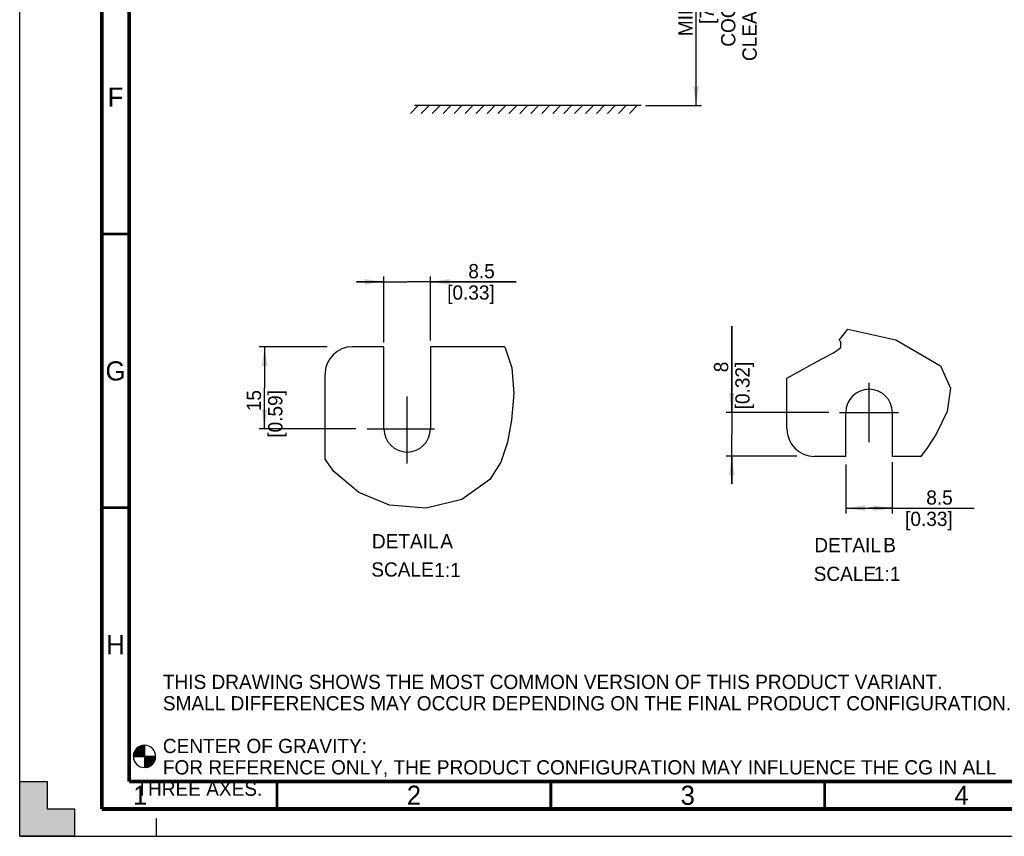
# Model space of a CAD drawing. Header units: millimetres. Extents: x 0 to 594, y 0 to 420.
# Tile 1 of 80: x 0 to 180, y 0 to 149. Entities that reach past the tile are written whole.
import ezdxf

# ---------------------------------------------------------------- set-up
doc = ezdxf.new("R2010")
doc.units = ezdxf.units.MM
doc.header["$LTSCALE"] = 32.67
doc.linetypes.add('CENTER', pattern=[0.6, 0.375, -0.075, 0.075, -0.075])
doc.linetypes.add('DASHED', pattern=[0.2, 0.1, -0.1])
doc.layers.get('0').update_dxf_attribs({"linetype": 'CONTINUOUS'})
doc.layers.add('DEFAULT_1', color=7, linetype='CENTER')
doc.styles.get("Standard").update_dxf_attribs({"font": 'myriadpro-light.otf'})
doc.dimstyles.new('DIMSTYLE_1', dxfattribs={"dimtxt": 2.6, "dimasz": 3.5, "dimexe": 1, "dimexo": 0, "dimgap": 0.65, "dimtad": 1, "dimdsep": 46, "dimtxsty": 'STANDARD', "dimblk": '_FILLED', "dimblk1": '_FILLED', "dimblk2": '_FILLED', "dimcen": 0.09, "dimclrt": 5, "dimadec": 0, "dimazin": 0, "dimtp": 0.1, "dimtm": 0.1, "dimtfac": 1, "dimtofl": 0, "dimtmove": 0, "dimatfit": 3, "dimldrblk": '_FILLED', "dimfxl": 1, "dimtolj": 1, "dimarcsym": 0})
doc.dimstyles.new('DIMSTYLE_3', dxfattribs={"dimtxt": 2.6, "dimasz": 3.5, "dimexe": 1, "dimexo": 0, "dimgap": 0.65, "dimtad": 1, "dimdec": 1, "dimdsep": 46, "dimtxsty": 'STANDARD', "dimblk": '_FILLED', "dimblk1": '_FILLED', "dimblk2": '_FILLED', "dimcen": 0.09, "dimclrt": 5, "dimadec": 0, "dimazin": 0, "dimtp": 0.2, "dimtm": 0.2, "dimtfac": 1, "dimtdec": 1, "dimtofl": 0, "dimtmove": 0, "dimatfit": 3, "dimldrblk": '_FILLED', "dimfxl": 1, "dimtolj": 1, "dimarcsym": 0})

# ---------------------------------------------------------------- blocks, each defined once
blk = doc.blocks.new('CG_BL2', base_point=(22.79, 14.59))
at = {"linetype": 'CONTINUOUS'}
for points in [[(22.79, 14.59), (20.76, 14.59), (20.86, 15.21), (21.15, 15.78), (21.6, 16.23), (22.16, 16.52), (22.79, 16.62)], [(22.79, 14.59), (22.79, 12.56), (23.42, 12.66), (23.98, 12.94), (24.43, 13.39), (24.72, 13.96), (24.82, 14.59)]]:
    blk.add_hatch(color=7, dxfattribs=at).paths.add_polyline_path(points)
at = {"color": 7, "linetype": 'CONTINUOUS'}
for p, q in [((22.79, 16.62), (22.79, 14.59)), ((20.76, 14.59), (22.79, 14.59)), ((22.79, 14.59), (24.82, 14.59)), ((22.79, 14.59), (22.79, 12.56))]:
    blk.add_line(p, q, dxfattribs=at)
at = {"color": 2, "linetype": 'CONTINUOUS'}
blk.add_line((22.79, 14.57), (22.8, 14.59), dxfattribs=at)
at = {"color": 7, "linetype": 'CONTINUOUS'}
for points in [[(22.79, 14.59), (20.76, 14.59), (20.86, 15.21), (21.15, 15.78), (21.6, 16.23), (22.16, 16.52), (22.79, 16.62), (22.79, 14.59)], [(22.79, 14.59), (22.79, 12.56), (23.42, 12.66), (23.98, 12.94), (24.43, 13.39), (24.72, 13.96), (24.82, 14.59), (22.79, 14.59)]]:
    blk.add_lwpolyline(points, dxfattribs=at)
for start, end in [(90, 180), (0, 90), (180, 270), (270, 360)]:
    blk.add_arc((22.79, 14.59), 2.03, start, end, dxfattribs=at)
blk = doc.blocks.new('_FILLED')
at = {"color": 0, "linetype": 'BYBLOCK'}
blk.add_solid([(0, 0), (-1, 0.143), (-1, -0.143)], dxfattribs=at)
blk = doc.blocks.new('*D1')
at = {"color": 2, "linetype": 'CONTINUOUS'}
for p, q in [((113.76, 173.54), (122.89, 173.54)), ((122.89, 173.54), (124.54, 173.54)), ((123.54, 173.54), (123.54, 153.5)), ((123.54, 133.46), (123.54, 153.5)), ((114.27, 133.46), (122.89, 133.46)), ((122.89, 133.46), (124.54, 133.46))]:
    blk.add_line(p, q, dxfattribs=at)
at = {"color": 2, "linetype": 'CONTINUOUS', "xscale": 3.5, "yscale": 3.5, "zscale": 3.5}
for p, rotation in [((123.54, 173.54), 90), ((123.54, 133.46), 270)]:
    blk.add_blockref('_FILLED', p, dxfattribs=dict(at, rotation=rotation))
at = {"color": 5, "linetype": 'CONTINUOUS', "insert": (120.29, 152.22), "char_height": 2.6, "width": 34.2419, "attachment_point": 2, "rotation": 90, "line_spacing_factor": 0.9}
blk.add_mtext(' MIN 200\\P [7.87]\\PCOOLING CLEARANCE', dxfattribs=at)
blk = doc.blocks.new('*D3')
at = {"color": 2, "linetype": 'CONTINUOUS'}
for p, q in [((56.17, 89.41), (43.72, 89.41)), ((44.72, 89.41), (44.72, 81.91)), ((44.72, 74.41), (44.72, 81.91)), ((61.36, 74.41), (43.72, 74.41))]:
    blk.add_line(p, q, dxfattribs=at)
at = {"color": 2, "linetype": 'CONTINUOUS', "xscale": 3.5, "yscale": 3.5, "zscale": 3.5}
for p, rotation in [((44.72, 89.41), 90), ((44.72, 74.41), 270)]:
    blk.add_blockref('_FILLED', p, dxfattribs=dict(at, rotation=rotation))
at = {"color": 5, "linetype": 'CONTINUOUS', "insert": (41.47, 81.5), "char_height": 2.6, "width": 8.3447, "attachment_point": 3, "rotation": 90, "line_spacing_factor": 0.9}
blk.add_mtext('15\\P[0.59]', dxfattribs=at)
blk = doc.blocks.new('*D4')
at = {"color": 2, "linetype": 'CONTINUOUS'}
for p, q in [((159.36, 68.35), (159.36, 58.93)), ((150.86, 67.89), (150.86, 58.93)), ((150.86, 59.93), (155.11, 59.93)), ((159.36, 59.93), (155.11, 59.93)), ((155.11, 59.93), (174.3, 59.93))]:
    blk.add_line(p, q, dxfattribs=at)
at = {"color": 2, "linetype": 'CONTINUOUS', "xscale": 3.5, "yscale": 3.5, "zscale": 3.5, "rotation": 180}
blk.add_blockref('_FILLED', (150.86, 59.93), dxfattribs=at)
at = {"color": 2, "linetype": 'CONTINUOUS', "xscale": 3.5, "yscale": 3.5, "zscale": 3.5}
blk.add_blockref('_FILLED', (159.36, 59.93), dxfattribs=at)
at = {"color": 5, "linetype": 'CONTINUOUS', "insert": (170.39, 63.18), "char_height": 2.6, "width": 8.3447, "attachment_point": 3, "line_spacing_factor": 0.9}
blk.add_mtext('8.5\\P[0.33]\\P ', dxfattribs=at)
blk = doc.blocks.new('*D5')
at = {"color": 2, "linetype": 'CONTINUOUS'}
for p, q in [((66.51, 101.27), (61.51, 101.27)), ((61.51, 101.27), (70.76, 101.27)), ((66.51, 90.2), (66.51, 102.27)), ((90.67, 101.27), (70.76, 101.27)), ((75.01, 90.54), (75.01, 102.27)), ((75.01, 101.27), (90.67, 101.27))]:
    blk.add_line(p, q, dxfattribs=at)
at = {"color": 2, "linetype": 'CONTINUOUS', "xscale": 3.5, "yscale": 3.5, "zscale": 3.5}
blk.add_blockref('_FILLED', (66.51, 101.27), dxfattribs=at)
at = {"color": 2, "linetype": 'CONTINUOUS', "xscale": 3.5, "yscale": 3.5, "zscale": 3.5, "rotation": 180}
blk.add_blockref('_FILLED', (75.01, 101.27), dxfattribs=at)
at = {"color": 5, "linetype": 'CONTINUOUS', "insert": (86.76, 104.52), "char_height": 2.6, "width": 8.3447, "attachment_point": 3, "line_spacing_factor": 0.9}
blk.add_mtext('8.5\\P[0.33]', dxfattribs=at)
blk = doc.blocks.new('*D6')
at = {"color": 2, "linetype": 'CONTINUOUS'}
for p, q in [((130.04, 77.4), (130.04, 93.14)), ((130.04, 93.14), (130.04, 73.4)), ((147.78, 77.4), (129.04, 77.4)), ((130.04, 64.4), (130.04, 73.4)), ((141.94, 69.4), (129.04, 69.4)), ((130.04, 69.4), (130.04, 64.4))]:
    blk.add_line(p, q, dxfattribs=at)
at = {"color": 2, "linetype": 'CONTINUOUS', "xscale": 3.5, "yscale": 3.5, "zscale": 3.5}
for p, rotation in [((130.04, 77.4), 270), ((130.04, 69.4), 90)]:
    blk.add_blockref('_FILLED', p, dxfattribs=dict(at, rotation=rotation))
at = {"color": 5, "linetype": 'CONTINUOUS', "insert": (126.79, 86.68), "char_height": 2.6, "width": 8.3447, "attachment_point": 3, "rotation": 90, "line_spacing_factor": 0.9}
blk.add_mtext('8\\P[0.32]\\P ', dxfattribs=at)

msp = doc.modelspace()

# ---------------------------------------------------------------- hatches: boundary and pattern name
at = {"linetype": 'CONTINUOUS'}
h = msp.add_hatch(color=7, dxfattribs=at)
h.paths.add_polyline_path([(0, 410), (5, 410), (5, 415), (10, 415), (10, 420), (0, 420)])
h.paths.add_polyline_path([(0, 10), (5, 10), (5, 5), (10, 5), (10, 0), (0, 0)])
h.paths.add_polyline_path([(594, 0), (594, 10), (589, 10), (589, 5), (584, 5), (584, 0)])
h.paths.add_polyline_path([(589, 410), (589, 415), (584, 415), (584, 420), (594, 420), (594, 410)])

# ---------------------------------------------------------------- linework, layer by layer
at = {"color": 7, "linetype": 'CONTINUOUS'}
for p, q in [((0, 0), (0, 420)), ((72.764, 133.46), (71.342, 132.038)), ((113.488, 133.458), (72.123, 133.458)), ((74.764, 133.46), (73.342, 132.038)), ((76.764, 133.46), (75.342, 132.038)), ((78.764, 133.46), (77.342, 132.038)), ((80.764, 133.46), (79.342, 132.038)), ((82.764, 133.46), (81.342, 132.038)), ((84.764, 133.46), (83.342, 132.038)), ((86.764, 133.46), (85.342, 132.038)), ((88.764, 133.46), (87.342, 132.038)), ((90.764, 133.46), (89.342, 132.038)), ((92.764, 133.46), (91.342, 132.038)), ((94.764, 133.46), (93.342, 132.038)), ((96.764, 133.46), (95.342, 132.038)), ((98.764, 133.46), (97.342, 132.038)), ((100.764, 133.46), (99.342, 132.038)), ((102.764, 133.46), (101.342, 132.038)), ((104.764, 133.46), (103.342, 132.038)), ((106.764, 133.46), (105.342, 132.038)), ((108.764, 133.46), (107.342, 132.038)), ((110.764, 133.46), (109.342, 132.038)), ((112.764, 133.46), (111.342, 132.038)), ((66.507, 89.413), (60.757, 89.413)), ((66.507, 74.413), (66.507, 89.413)), ((75.007, 89.413), (75.007, 74.413)), ((88.575, 89.413), (75.007, 89.413)), ((55.757, 68.855), (55.757, 84.413)), ((140.111, 74.397), (140.111, 83.654)), ((150.861, 69.397), (150.861, 77.397)), ((159.361, 69.397), (159.361, 77.397)), ((150.861, 69.397), (145.111, 69.397)), ((164.546, 69.397), (159.361, 69.397)), ((0, 0), (0, 10)), ((0, 10), (5, 10)), ((5, 10), (5, 5)), ((5, 5), (10, 5)), ((10, 5), (10, 0)), ((10, 0), (0, 0)), ((0, 0), (594, 0))]:
    msp.add_line(p, q, dxfattribs=at)
at = {"color": 40, "linetype": 'CONTINUOUS'}
for p, q in [((149.622, 90.626), (151.212, 92.642)), ((151.212, 92.642), (159.999, 90.681)), ((149.749, 90.506), (149.622, 90.626)), ((149.875, 90.385), (149.749, 90.506)), ((149.985, 90.262), (149.875, 90.385)), ((149.953, 89.255), (149.985, 90.262)), ((159.999, 90.681), (168.162, 85.9)), ((88.575, 89.413), (89.878, 85.565)), ((146.714, 87.354), (148.63, 88.295)), ((148.63, 88.295), (149.953, 89.255)), ((140.111, 83.654), (146.714, 87.354)), ((89.878, 85.565), (90.239, 80.854)), ((168.162, 85.9), (169.973, 81.871)), ((169.973, 81.871), (169.36, 77.6)), ((90.239, 80.854), (89.84, 75.972)), ((169.36, 77.6), (167.435, 73.54)), ((89.84, 75.972), (89.099, 72.003)), ((89.099, 72.003), (87.84, 68.322)), ((167.435, 73.54), (165.803, 70.993)), ((165.803, 70.993), (164.546, 69.397)), ((57.356, 66.612), (55.757, 68.855)), ((61.951, 62.799), (57.356, 66.612)), ((87.84, 68.322), (85.843, 65.157)), ((85.843, 65.157), (80.744, 61.517)), ((67.505, 60.455), (61.951, 62.799)), ((80.744, 61.517), (74.239, 59.932)), ((74.239, 59.932), (67.505, 60.455))]:
    msp.add_line(p, q, dxfattribs=at)
at = {"color": 7, "linetype": 'DASHED'}
msp.add_line((25, 0), (25, 5), dxfattribs=at)
at = {"color": 7, "linetype": 'CONTINUOUS'}
for points, const_width in [([(15, 5), (15, 415)], 0.7), ([(20, 10), (20, 410)], 0.7), ([(15, 110), (20, 110)], 0.5), ([(15, 60), (20, 60)], 0.5), ([(20, 10), (584, 10)], 0.7), ([(47, 5), (47, 10)], 0.5), ([(97, 5), (97, 10)], 0.5), ([(147, 5), (147, 10)], 0.5), ([(15, 5), (589, 5)], 0.7)]:
    msp.add_lwpolyline(points, dxfattribs=dict(at, const_width=const_width))
for centre, radius, start, end in [((60.757, 84.413), 5, 90, 180), ((155.111, 77.397), 4.25, 0, 180), ((70.757, 74.413), 4.25, 180, 360), ((145.111, 74.397), 5, 180, 270)]:
    msp.add_arc(centre, radius, start, end, dxfattribs=at)
at = {"layer": 'DEFAULT_1', "color": 7, "linetype": 'CENTER'}
for p, q in [((155.111, 72), (155.111, 82.794)), ((70.757, 68.063), (70.757, 81.696)), ((149.714, 77.397), (160.508, 77.397)), ((63.479, 74.413), (77.964, 74.413))]:
    msp.add_line(p, q, dxfattribs=at)

# ---------------------------------------------------------------- block references
at = {"color": 2, "linetype": 'CONTINUOUS'}
msp.add_blockref('CG_BL2', (22.789, 14.587), dxfattribs=at)

# ---------------------------------------------------------------- texts
at = {"color": 5, "linetype": 'CONTINUOUS', "line_spacing_factor": 0.9}
for s, insert, char_height, width, attachment_point in [('F', (17.5, 136.75), 3.5, 2.39328, 2), ('G', (17.5, 86.75), 3.5, 3.23715, 2), ('DETAIL  ', (76.492, 55.183), 2.6, 12.5581, 3), ('A', (79.126, 55.183), 2.6, 2.25059, 3), ('DETAIL  ', (157.281, 54.491), 2.6, 12.5581, 3), ('B', (160.013, 54.491), 2.6, 1.94229, 3), ('SCALE  ', (75.611, 50.031), 2.6, 11.44822, 3), ('1:1', (80.533, 49.933), 2.6, 4.42925, 3), ('SCALE  ', (156.401, 49.241), 2.6, 11.44822, 3), ('1:1', (160.833, 49.241), 2.6, 4.42925, 3), ('H', (17.5, 36.75), 3.5, 3.26482, 2), ('     THIS DRAWING SHOWS THE MOST COMMON VERSION OF THIS PRODUCT VARIANT.\\P     SMALL DIFFERENCES MAY OCCUR DEPENDING ON THE FINAL PRODUCT CONFIGURATION.\\P \\P     CENTER OF GRAVITY:\\P     FOR REFERENCE ONLY, THE PRODUCT CONFIGURATION MAY INFLUENCE THE CG IN ALL THREE AXES.', (21.316, 29.502), 2.6, 158.82609, 1), ('1', (22, 9.25), 3.5, 2.53162, 2), ('2', (72, 9.25), 3.5, 2.53162, 2), ('3', (122, 9.25), 3.5, 2.53162, 2), ('4', (172, 9.25), 3.5, 2.53162, 2)]:
    msp.add_mtext(s, dxfattribs=dict(at, insert=insert, char_height=char_height, width=width, attachment_point=attachment_point))

# ---------------------------------------------------------------- dimensions: what is measured, and where the dimension line sits
at = {"color": 2, "linetype": 'CONTINUOUS'}
for base, p1, p2, angle, text, dimstyle, picture, middle in [((123.541, 133.458), (113.755, 173.543), (114.269, 133.458), 270, ' MIN 200\\P [7.87]\\PCOOLING CLEARANCE', 'DIMSTYLE_1', '*D1', (123.541, 152.219)), ((130.038, 77.397), (141.941, 69.397), (147.781, 77.397), 90, '<>\\P ', 'DIMSTYLE_3', '*D6', (130.038, 88.97))]:
    dim = msp.add_linear_dim(base=base, p1=p1, p2=p2, angle=angle, text=text, dimstyle=dimstyle, dxfattribs=at)
    dim.commit()
    dim.dimension.update_dxf_attribs({"geometry": picture, "text_midpoint": middle, "dimtype": 160})
for base, p1, p2, angle, picture, middle in [((66.507, 101.266), (75.007, 90.544), (66.507, 90.195), 180, '*D5', (86.5, 101.266)), ((44.725, 74.413), (56.175, 89.413), (61.359, 74.413), 270, '*D3', (44.725, 81.913))]:
    dim = msp.add_linear_dim(base=base, p1=p1, p2=p2, angle=angle, dimstyle='DIMSTYLE_3', dxfattribs=at)
    dim.commit()
    dim.dimension.update_dxf_attribs({"geometry": picture, "text_midpoint": middle, "dimtype": 160})
dim = msp.add_linear_dim(base=(159.361, 59.933), p1=(150.861, 67.892), p2=(159.361, 68.348), text='<>\\P ', dimstyle='DIMSTYLE_3', dxfattribs=at)
dim.commit()
dim.dimension.update_dxf_attribs({"geometry": '*D4', "text_midpoint": (170.128, 59.933), "dimtype": 160})

doc.saveas('drawing.dxf')
